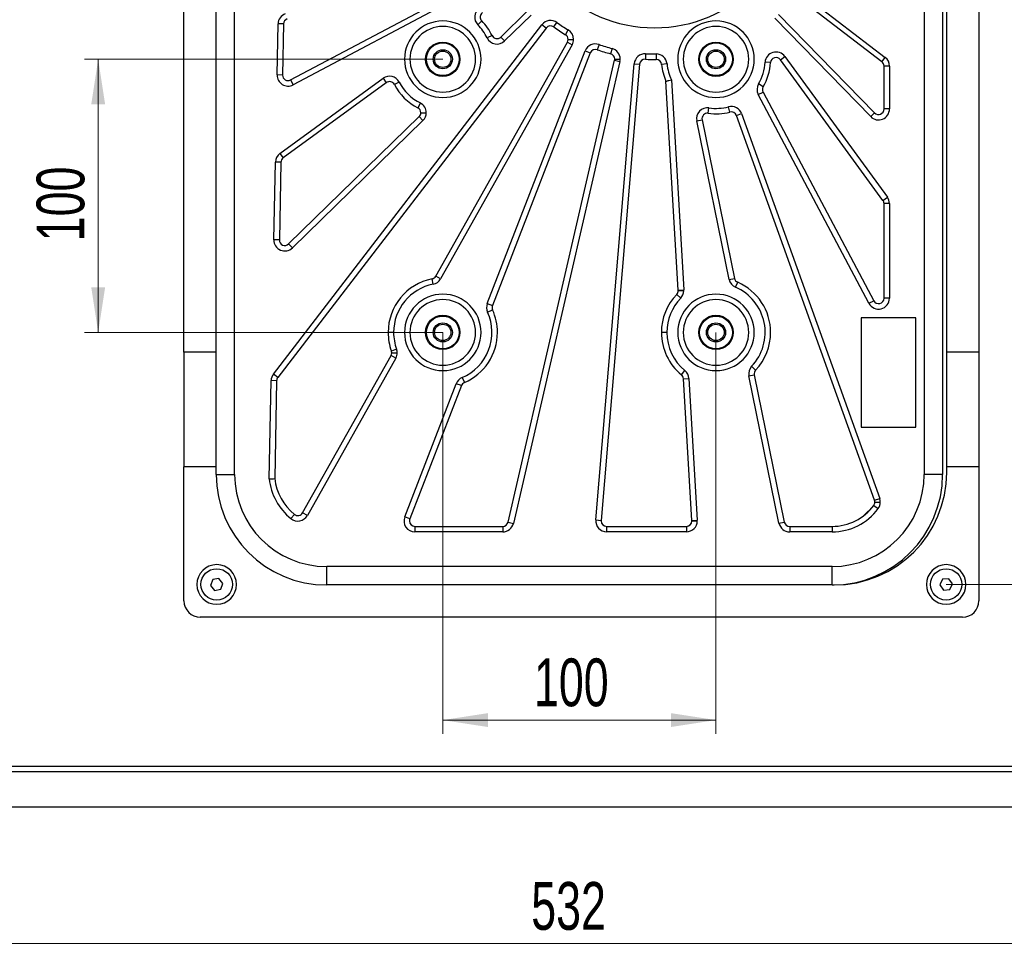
# Model space of a CAD drawing. Header units: millimetres. Extents: x 8 to 415, y 1 to 292.
# Tile 3 of 8: x 53 to 125, y 125 to 193. Entities that reach past the tile are written whole.
import ezdxf

# ---------------------------------------------------------------- set-up
doc = ezdxf.new("R2010")
doc.units = ezdxf.units.MM
doc.styles.add('SLDTEXTSTYLE1', font='TXT', dxfattribs={"width": 0.7})
doc.dimstyles.new('SLDDIMSTYLE0', dxfattribs={"dimtxt": 3.5, "dimasz": 3.302, "dimexe": 0, "dimexo": 0.0625, "dimgap": 0.875, "dimtad": 2, "dimlfac": 5, "dimrnd": 1e-09, "dimzin": 12, "dimdsep": 46, "dimtxsty": 'SLDTEXTSTYLE1', "dimsah": 1, "dimcen": 0.09, "dimadec": 0, "dimazin": 3, "dimtfac": 1, "dimtdec": 3, "dimtofl": 0, "dimtmove": 0, "dimatfit": 3, "dimfxl": 0, "dimfrac": 2, "dimtolj": 1, "dimtzin": 12, "dimarcsym": 0})

# ---------------------------------------------------------------- blocks, each defined once
blk = doc.blocks.new('_D_1')
at = {"color": 7, "linetype": 'Continuous', "lineweight": 0}
for p, q in [((84.18, 170.366), (84.18, 140.984)), ((104.18, 170.366), (104.18, 140.984)), ((84.18, 141.984), (104.18, 141.984))]:
    blk.add_line(p, q, dxfattribs=at)
at = {"color": 7, "linetype": 'Continuous', "lineweight": 18}
for points in [[(84.18, 141.984), (87.482, 141.476), (87.482, 142.492)], [(104.18, 141.984), (100.878, 142.492), (100.878, 141.476)]]:
    blk.add_solid(points, dxfattribs=at)
at = {"color": 7, "linetype": 'Continuous', "lineweight": 18, "insert": (90.855, 146.496), "char_height": 3.5, "attachment_point": 1, "style": 'SLDTEXTSTYLE1'}
blk.add_mtext('100', dxfattribs=at)
blk = doc.blocks.new('_D_2')
at = {"color": 7, "linetype": 'Continuous', "lineweight": 0}
for p, q in [((84.18, 190.366), (57.954, 190.366)), ((58.954, 170.366), (58.954, 190.366)), ((84.18, 170.366), (57.954, 170.366))]:
    blk.add_line(p, q, dxfattribs=at)
at = {"color": 7, "linetype": 'Continuous', "lineweight": 18}
for points in [[(58.954, 190.366), (58.446, 187.064), (59.462, 187.064)], [(58.954, 170.366), (59.462, 173.668), (58.446, 173.668)]]:
    blk.add_solid(points, dxfattribs=at)
at = {"color": 7, "linetype": 'Continuous', "lineweight": 18, "insert": (54.442, 177.041), "char_height": 3.5, "attachment_point": 1, "rotation": 90, "style": 'SLDTEXTSTYLE1'}
blk.add_mtext('100', dxfattribs=at)
blk = doc.blocks.new('_D_3')
at = {"color": 7, "linetype": 'Continuous', "lineweight": 0}
for p, q in [((121.03, 237.316), (138.108, 237.316)), ((137.108, 237.316), (137.108, 151.916)), ((121.03, 151.916), (138.108, 151.916))]:
    blk.add_line(p, q, dxfattribs=at)
at = {"color": 7, "linetype": 'Continuous', "lineweight": 18}
for points in [[(137.108, 237.316), (136.6, 234.014), (137.616, 234.014)], [(137.108, 151.916), (137.616, 155.218), (136.6, 155.218)]]:
    blk.add_solid(points, dxfattribs=at)
at = {"color": 7, "linetype": 'Continuous', "lineweight": 18, "insert": (132.597, 190.766), "char_height": 3.5, "attachment_point": 1, "rotation": 90, "style": 'SLDTEXTSTYLE1'}
blk.add_mtext('427', dxfattribs=at)
blk = doc.blocks.new('_D_6')
at = {"color": 7, "linetype": 'Continuous', "lineweight": 0}
for p, q in [((41.13, 141.416), (41.13, 124.616)), ((147.53, 141.416), (147.53, 124.616)), ((41.13, 125.616), (147.53, 125.616))]:
    blk.add_line(p, q, dxfattribs=at)
at = {"color": 7, "linetype": 'Continuous', "lineweight": 18}
for points in [[(41.13, 125.616), (44.432, 125.108), (44.432, 126.124)], [(147.53, 125.616), (144.228, 126.124), (144.228, 125.108)]]:
    blk.add_solid(points, dxfattribs=at)
at = {"color": 7, "linetype": 'Continuous', "lineweight": 18, "insert": (90.655, 130.128), "char_height": 3.5, "attachment_point": 1, "style": 'SLDTEXTSTYLE1'}
blk.add_mtext('532', dxfattribs=at)

msp = doc.modelspace()

# ---------------------------------------------------------------- linework, layer by layer
at = {"color": 7, "linetype": 'Continuous', "lineweight": 25}
for p, q in [((67.5896, 159.966), (67.5896, 228.966)), ((68.9396, 159.966), (68.9396, 228.966)), ((119.4196, 228.966), (119.4196, 159.966)), ((120.7696, 228.966), (120.7696, 159.966)), ((65.2296, 168.916), (65.2296, 220.316)), ((121.0696, 168.916), (121.0696, 220.316)), ((123.4296, 220.316), (123.4296, 168.916)), ((73.0369, 188.8481), (88.1835, 196.8743)), ((88.3708, 196.5208), (73.2242, 188.4946)), ((110.2402, 195.3567), (116.567, 190.4957)), ((116.3233, 190.1785), (109.9965, 195.0395)), ((87.0293, 193.173), (86.7443, 192.8923)), ((88.4234, 191.9882), (90.3654, 193.8822)), ((90.6447, 193.5959), (88.7027, 191.7019)), ((115.5069, 186.1645), (108.477, 193.3726)), ((108.7634, 193.6519), (115.7932, 186.4438)), ((71.7792, 167.3087), (91.4358, 192.8929)), ((72.0497, 189.2171), (72.1226, 192.9566)), ((91.753, 192.6492), (72.0964, 167.065)), ((72.5225, 192.9488), (72.1226, 192.9566)), ((72.5225, 192.9488), (72.4497, 189.2093)), ((91.753, 192.6492), (91.4358, 192.8929)), ((92.304, 192.73), (92.5379, 193.0545)), ((93.16, 192.1646), (93.3667, 192.5071)), ((87.7837, 192.1011), (87.4233, 191.9276)), ((88.4234, 191.9882), (88.7027, 191.7019)), ((93.3533, 191.8222), (93.7533, 191.8222)), ((83.6609, 174.4836), (93.3019, 191.6261)), ((93.6506, 191.43), (84.0096, 174.2876)), ((93.3019, 191.6261), (93.6506, 191.43)), ((95.6196, 191.4439), (95.4866, 191.0667)), ((96.569, 191.1522), (96.4672, 190.7654)), ((87.4404, 172.473), (94.6077, 190.9784)), ((94.9807, 190.8339), (87.8134, 172.3286)), ((94.6077, 190.9784), (94.9807, 190.8339)), ((96.7653, 190.3786), (97.1653, 190.3786)), ((99.0302, 190.7668), (99.0089, 190.3674)), ((99.7919, 190.7501), (99.7956, 190.3501)), ((108.8944, 190.3298), (109.2176, 190.5655)), ((116.4028, 180.0336), (108.8944, 190.3298)), ((109.2176, 190.5655), (116.726, 180.2693)), ((116.3233, 190.1785), (116.567, 190.4957)), ((88.9551, 156.4761), (96.7551, 190.2887)), ((97.1449, 190.1987), (89.3448, 156.3862)), ((95.3808, 156.6331), (98.1905, 190.035)), ((98.5891, 190.0015), (95.7794, 156.5996)), ((96.7551, 190.2887), (97.1449, 190.1987)), ((98.1905, 190.035), (98.5891, 190.0015)), ((100.5957, 190.0257), (100.1975, 189.9879)), ((108.1719, 190.1189), (107.7727, 190.1436)), ((116.8796, 189.8613), (116.4796, 189.8613)), ((116.4796, 186.7231), (116.4796, 189.8613)), ((116.8796, 189.8613), (116.8796, 186.7231)), ((72.4497, 189.2093), (72.0497, 189.2171)), ((72.2538, 183.4612), (79.8101, 188.9716)), ((73.0369, 188.8481), (73.2242, 188.4946)), ((79.8101, 188.9716), (80.0458, 188.6484)), ((100.9121, 188.8549), (101.8187, 173.4754)), ((80.0458, 188.6484), (72.4895, 183.138)), ((80.9903, 188.6963), (80.6359, 188.5107)), ((101.4194, 173.4519), (100.5172, 188.7578)), ((107.6364, 188.3535), (107.2907, 188.5547)), ((107.2752, 187.7777), (107.6287, 187.9649)), ((115.3727, 172.4965), (107.2752, 187.7777)), ((107.6287, 187.9649), (115.7261, 172.6838)), ((82.5373, 187.1624), (82.3549, 186.8065)), ((103.6114, 186.4066), (103.6682, 186.8025)), ((105.1998, 186.4983), (105.0977, 186.8851)), ((116.8796, 186.7231), (116.4796, 186.7231)), ((72.8937, 176.8425), (82.4517, 186.1642)), ((82.4517, 186.1642), (82.731, 185.8778)), ((82.5724, 186.4505), (82.9724, 186.4505)), ((105.6783, 186.2466), (106.0548, 186.3817)), ((115.786, 158.0745), (105.6783, 186.2466)), ((106.0548, 186.3817), (116.1625, 158.2095)), ((115.5069, 186.1645), (115.7932, 186.4438)), ((82.731, 185.8778), (73.173, 176.5562)), ((102.7708, 185.8504), (103.1627, 185.9305)), ((105.1439, 174.2436), (102.7708, 185.8504)), ((103.1627, 185.9305), (105.5358, 174.3238)), ((72.2538, 183.4612), (72.4895, 183.138)), ((71.8145, 177.1445), (71.9253, 182.8304)), ((72.3252, 182.8226), (71.9253, 182.8304)), ((72.3252, 182.8226), (72.2145, 177.1367)), ((116.4028, 180.0336), (116.726, 180.2693)), ((116.4796, 172.871), (116.4796, 179.7979)), ((116.8796, 179.7979), (116.4796, 179.7979)), ((116.8796, 179.7979), (116.8796, 172.871)), ((72.2145, 177.1367), (71.8145, 177.1445)), ((72.8937, 176.8425), (73.173, 176.5562)), ((84.0096, 174.2876), (83.6609, 174.4836)), ((83.47, 173.8954), (83.3911, 174.2876)), ((105.1439, 174.2436), (105.5358, 174.3238)), ((105.6098, 173.6697), (105.7688, 174.0368)), ((101.3073, 173.15), (101.5946, 172.8716)), ((101.4194, 173.4519), (101.8187, 173.4754)), ((101.4201, 173.4283), (101.8201, 173.4283)), ((87.4404, 172.473), (87.8134, 172.3286)), ((115.3727, 172.4965), (115.7261, 172.6838)), ((116.8796, 172.871), (116.4796, 172.871)), ((87.4579, 171.8535), (87.8222, 172.0188)), ((118.8196, 171.426), (114.8196, 171.426)), ((114.8196, 171.426), (114.8196, 163.426)), ((118.8196, 163.426), (118.8196, 171.426)), ((80.5796, 170.366), (80.1796, 170.366)), ((100.5796, 170.366), (100.1796, 170.366)), ((67.5896, 168.916), (65.2296, 168.916)), ((65.2296, 168.916), (65.2296, 160.516)), ((73.9191, 157.162), (80.3916, 168.6705)), ((80.7402, 168.4745), (80.3916, 168.6705)), ((80.7951, 169.1392), (80.419, 169.0029)), ((80.443, 168.8666), (80.843, 168.8666)), ((123.4296, 168.916), (121.0696, 168.916)), ((121.0696, 160.516), (121.0696, 168.916)), ((123.4296, 168.916), (123.4296, 160.516)), ((80.7402, 168.4745), (74.2678, 156.9659)), ((72.0964, 167.065), (71.7792, 167.3087)), ((101.6543, 167.264), (101.9068, 167.5742)), ((106.5885, 167.1781), (106.9804, 167.2583)), ((106.7918, 167.8889), (107.082, 167.6136)), ((106.9804, 167.2583), (109.1829, 156.4859)), ((71.4736, 159.6422), (71.6137, 166.8369)), ((72.0137, 166.8291), (71.6137, 166.8369)), ((72.0137, 166.8291), (71.874, 159.6615)), ((81.3914, 156.855), (85.1705, 166.6123)), ((85.5435, 166.4678), (85.1705, 166.6123)), ((85.6007, 167.0584), (85.7586, 166.6909)), ((101.8011, 166.9773), (102.2004, 167.0008)), ((102.4134, 156.5896), (101.8011, 166.9773)), ((102.2004, 167.0008), (102.8127, 156.6131)), ((108.791, 156.4058), (106.5885, 167.1781)), ((85.5435, 166.4678), (81.7644, 156.7105)), ((114.8196, 163.426), (118.8196, 163.426)), ((65.2296, 150.716), (65.2296, 160.516)), ((67.5896, 160.516), (65.2296, 160.516)), ((121.0696, 160.116), (121.0696, 160.516)), ((123.4296, 160.516), (121.0696, 160.516)), ((123.4296, 160.516), (123.4296, 150.716)), ((67.5896, 159.966), (68.9396, 159.966)), ((120.7696, 159.966), (119.4196, 159.966)), ((115.786, 158.0745), (116.1625, 158.2095)), ((115.8095, 157.9394), (116.2095, 157.9394)), ((74.2678, 156.9659), (73.9191, 157.162)), ((115.0388, 156.9871), (115.6586, 157.6069)), ((115.7307, 157.7009), (116.0519, 157.4625)), ((73.0675, 156.736), (73.319, 157.047)), ((81.7644, 156.7105), (81.3914, 156.855)), ((88.9551, 156.4761), (89.3448, 156.3862)), ((95.3808, 156.6331), (95.7794, 156.5996)), ((102.4134, 156.5896), (102.8127, 156.6131)), ((102.4141, 156.566), (102.8141, 156.566)), ((108.791, 156.4058), (109.1829, 156.4859)), ((82.1374, 156.166), (82.1374, 155.766)), ((82.1374, 156.166), (88.5653, 156.166)), ((88.5653, 155.766), (82.1374, 155.766)), ((88.5653, 156.166), (88.5653, 155.766)), ((96.178, 156.166), (102.0141, 156.166)), ((96.178, 155.766), (96.178, 156.166)), ((102.0141, 155.766), (96.178, 155.766)), ((102.0141, 156.166), (102.0141, 155.766)), ((109.5748, 156.166), (109.5748, 155.766)), ((109.5748, 156.166), (112.6796, 156.166)), ((112.6796, 155.766), (109.5748, 155.766)), ((112.6796, 156.166), (112.6796, 155.766)), ((75.6796, 151.876), (75.6796, 153.226)), ((112.6796, 153.226), (75.6796, 153.226)), ((112.6796, 151.876), (112.6796, 153.226)), ((67.3344, 152.2713), (67.1743, 151.838)), ((67.7896, 152.3493), (67.3344, 152.2713)), ((68.0848, 151.9941), (67.7896, 152.3493)), ((120.7688, 152.2972), (120.5691, 151.8808)), ((121.2293, 152.3325), (120.7688, 152.2972)), ((121.4901, 151.9513), (121.2293, 152.3325)), ((67.1743, 151.838), (67.4695, 151.4828)), ((67.4695, 151.4828), (67.9248, 151.5608)), ((67.9248, 151.5608), (68.0848, 151.9941)), ((112.6796, 151.876), (75.6796, 151.876)), ((112.6796, 151.876), (112.8296, 151.876)), ((120.5691, 151.8808), (120.8299, 151.4996)), ((120.8299, 151.4996), (121.2904, 151.5348)), ((121.2904, 151.5348), (121.4901, 151.9513)), ((122.2296, 149.516), (66.4296, 149.516)), ((40.9296, 138.616), (147.7296, 138.616)), ((40.9296, 138.216), (147.7296, 138.216)), ((151.3296, 135.616), (37.3296, 135.616))]:
    msp.add_line(p, q, dxfattribs=at)
for centre, radius in [((84.1796, 190.366), 1.26), ((84.1796, 190.366), 1.2), ((84.1796, 190.366), 0.7), ((104.1796, 190.366), 1.26), ((104.1796, 190.366), 1.2), ((104.1796, 190.366), 0.7), ((84.1796, 190.366), 0.6), ((104.1796, 190.366), 0.6), ((84.1796, 170.366), 1.26), ((84.1796, 170.366), 1.2), ((104.1796, 170.366), 1.26), ((104.1796, 170.366), 1.2), ((84.1796, 170.366), 0.7), ((84.1796, 170.366), 0.6), ((104.1796, 170.366), 0.7), ((104.1796, 170.366), 0.6), ((67.6296, 151.916), 1.15), ((121.0296, 151.916), 1.15)]:
    msp.add_circle(centre, radius, dxfattribs=at)
for centre, radius, start, end in [((99.6796, 202.966), 10.3, 180, 0), ((87.3143, 193.4537), 0.8, 126.100891, 224.567415), ((72.9224, 192.941), 0.8, 109.737255, 178.88396), ((72.9224, 192.941), 0.4, 109.737255, 178.88396), ((87.3143, 193.4537), 0.4, 126.100891, 224.567415), ((84.1796, 190.366), 4, 25.706284, 44.567415), ((92.0702, 192.4055), 0.8, 54.22552, 142.464527), ((84.1796, 190.366), 2.8, 0, 180), ((84.1796, 190.366), 2.4, 0, 180), ((84.1796, 190.366), 3.6, 25.706284, 44.567415), ((92.0702, 192.4055), 0.4, 54.22552, 142.464527), ((99.6796, 202.966), 12.6165, 234.22552, 238.885353), ((99.6796, 202.966), 12.2165, 234.22552, 238.885353), ((92.9533, 191.8222), 0.8, 0, 58.885353), ((104.1796, 190.366), 2.8, 0, 180), ((104.1796, 190.366), 2.4, 0, 180), ((88.1441, 192.2746), 0.8, 205.706284, 314.282709), ((88.1441, 192.2746), 0.4, 205.706284, 314.282709), ((92.9533, 191.8222), 0.4, 0, 58.885353), ((92.9533, 191.8222), 0.4, 330.646346, 0), ((92.9533, 191.8222), 0.8, 330.646346, 0), ((95.3537, 190.6894), 0.8, 70.589156, 158.828164), ((95.3537, 190.6894), 0.4, 70.589156, 158.828164), ((99.6796, 202.966), 12.6165, 250.589156, 255.248989), ((99.6796, 202.966), 12.2165, 250.589156, 255.248989), ((96.3653, 190.3786), 0.8, 0, 75.248989), ((84.1796, 190.366), 2.8, 180, 0), ((84.1796, 190.366), 2.4, 180, 0), ((96.3653, 190.3786), 0.4, 0, 75.248989), ((96.3653, 190.3786), 0.4, 347.009982, 0), ((96.3653, 190.3786), 0.8, 347.009982, 0), ((98.9876, 189.968), 0.8, 86.952793, 175.1918), ((98.9876, 189.968), 0.4, 86.952793, 175.1918), ((99.6796, 202.966), 12.6165, 266.952793, 270.526914), ((99.6796, 202.966), 12.2165, 266.952793, 270.526914), ((99.7993, 189.9501), 0.8, 5.424215, 90.526914), ((99.7993, 189.9501), 0.4, 5.424215, 90.526914), ((104.1796, 190.366), 2.8, 180, 0), ((104.1796, 190.366), 2.4, 180, 0), ((108.5712, 190.0941), 0.8, 36.100891, 176.457212), ((108.5712, 190.0941), 0.4, 36.100891, 176.457212), ((116.0796, 189.8613), 0.8, 0, 52.464527), ((104.1796, 190.366), 4, 185.424215, 203.707566), ((104.1796, 190.366), 3.6, 185.424215, 204.820159), ((104.1796, 190.366), 3.6, 329.792224, 356.457212), ((104.1796, 190.366), 4, 329.792224, 356.457212), ((116.0796, 189.8613), 0.4, 0, 52.464527), ((72.8496, 189.2015), 0.8, 178.88396, 297.919073), ((72.8496, 189.2015), 0.4, 178.88396, 297.919073), ((80.2815, 188.3252), 0.8, 27.634367, 126.100891), ((80.2815, 188.3252), 0.4, 27.634367, 126.100891), ((84.1796, 190.366), 4, 207.634367, 242.859134), ((84.1796, 190.366), 3.6, 207.634367, 242.859134), ((107.9821, 188.1522), 0.8, 149.792224, 207.919073), ((107.9821, 188.1522), 0.4, 149.792224, 207.919073), ((82.1724, 186.4505), 0.4, 0, 62.859134), ((82.1724, 186.4505), 0.8, 0, 62.859134), ((103.5546, 186.0107), 0.8, 81.833433, 191.555436), ((104.1796, 190.366), 3.6, 261.833433, 284.776045), ((105.3018, 186.1115), 0.8, 19.737255, 104.776045), ((116.0796, 186.7231), 0.8, 224.282709, 0), ((116.0796, 186.7231), 0.4, 224.282709, 0), ((82.1724, 186.4505), 0.4, 314.282709, 0), ((82.1724, 186.4505), 0.8, 314.282709, 0), ((103.5546, 186.0107), 0.4, 81.833433, 191.555436), ((104.1796, 190.366), 4, 261.833433, 284.776045), ((105.3018, 186.1115), 0.4, 19.737255, 104.776045), ((72.7252, 182.8148), 0.8, 126.100891, 178.88396), ((72.7252, 182.8148), 0.4, 126.100891, 178.88396), ((116.0796, 179.7979), 0.8, 0, 36.100891), ((116.0796, 179.7979), 0.4, 0, 36.100891), ((72.6144, 177.1289), 0.8, 178.88396, 314.282709), ((72.6144, 177.1289), 0.4, 178.88396, 314.282709), ((83.3123, 174.6797), 0.4, 281.368441, 330.646346), ((84.1796, 170.366), 4, 101.368441, 180), ((84.1796, 170.366), 3.6, 101.368441, 180), ((83.3123, 174.6797), 0.8, 281.368441, 330.646346), ((105.9277, 174.4039), 0.8, 191.555436, 246.590829), ((105.9277, 174.4039), 0.4, 191.555436, 246.590829), ((104.1796, 170.366), 4, 0, 66.590829), ((84.1796, 170.366), 2.8, 0, 180), ((104.1796, 170.366), 4, 135.89484, 180), ((101.0201, 173.4283), 0.4, 315.89484, 0), ((104.1796, 170.366), 2.8, 0, 180), ((101.0201, 173.4283), 0.4, 0, 3.373618), ((101.0201, 173.4283), 0.8, 315.89484, 0), ((101.0201, 173.4283), 0.8, 0, 3.373618), ((104.1796, 170.366), 3.6, 316.520044, 66.590829), ((84.1796, 170.366), 2.4, 0, 180), ((88.1864, 172.1841), 0.8, 158.828164, 204.405665), ((88.1864, 172.1841), 0.4, 158.828164, 204.405665), ((104.1796, 170.366), 3.6, 135.89484, 180), ((104.1796, 170.366), 2.4, 0, 180), ((116.0796, 172.871), 0.8, 207.919073, 0), ((116.0796, 172.871), 0.4, 207.919073, 0), ((84.1796, 170.366), 3.6, 293.250662, 24.405665), ((84.1796, 170.366), 4, 0, 24.405665), ((84.1796, 170.366), 4, 180, 199.924251), ((84.1796, 170.366), 3.6, 180, 199.924251), ((84.1796, 170.366), 2.8, 180, 0), ((84.1796, 170.366), 2.4, 180, 0), ((84.1796, 170.366), 4, 293.250662, 0), ((104.1796, 170.366), 4, 180, 230.852397), ((104.1796, 170.366), 3.6, 180, 230.852397), ((104.1796, 170.366), 2.8, 180, 0), ((104.1796, 170.366), 2.4, 180, 0), ((104.1796, 170.366), 4, 316.520044, 0), ((80.043, 168.8666), 0.4, 330.646346, 0), ((80.043, 168.8666), 0.4, 0, 19.924251), ((80.043, 168.8666), 0.8, 330.646346, 0), ((80.043, 168.8666), 0.8, 0, 19.924251), ((72.4136, 166.8213), 0.8, 142.464527, 178.88396), ((101.4018, 166.9537), 0.4, 3.373618, 50.852397), ((101.4018, 166.9537), 0.8, 3.373618, 50.852397), ((107.3723, 167.3384), 0.8, 136.520044, 191.555436), ((107.3723, 167.3384), 0.4, 136.520044, 191.555436), ((72.4136, 166.8213), 0.4, 142.464527, 178.88396), ((85.9165, 166.3234), 0.8, 113.250662, 158.828164), ((85.9165, 166.3234), 0.4, 113.250662, 158.828164), ((112.8296, 160.116), 8.24, 270, 0), ((75.6796, 159.966), 8.09, 180, 270), ((75.6796, 159.966), 6.74, 180, 270), ((75.8139, 160.1325), 4.3679, 186.444419, 231.040179), ((75.8139, 160.1325), 3.9679, 186.816931, 231.040179), ((112.6796, 159.966), 6.74, 270, 0), ((112.6796, 159.966), 8.09, 270, 0), ((115.4095, 157.9394), 0.4, 323.410517, 0), ((115.4095, 157.9394), 0.4, 0, 19.737255), ((115.4095, 157.9394), 0.8, 323.410517, 0), ((115.4095, 157.9394), 0.8, 0, 19.737255), ((73.5705, 157.3581), 0.4, 231.040179, 330.646346), ((112.6796, 159.966), 3.8, 270, 323.410517), ((112.6796, 159.966), 4.2, 270, 323.410517), ((73.5705, 157.3581), 0.8, 231.040179, 330.646346), ((82.1374, 156.566), 0.8, 158.828164, 270), ((82.1374, 156.566), 0.4, 158.828164, 180), ((82.1374, 156.566), 0.4, 180, 270), ((88.5653, 156.566), 0.4, 270, 347.009982), ((96.178, 156.566), 0.8, 175.1918, 270), ((96.178, 156.566), 0.4, 175.1918, 180), ((96.178, 156.566), 0.4, 180, 270), ((102.0141, 156.566), 0.8, 270, 0), ((102.0141, 156.566), 0.4, 270, 0), ((102.0141, 156.566), 0.4, 0, 3.373618), ((102.0141, 156.566), 0.8, 0, 3.373618), ((109.5748, 156.566), 0.4, 191.555436, 270), ((88.5653, 156.566), 0.8, 270, 347.009982), ((109.5748, 156.566), 0.8, 191.555436, 270), ((67.6296, 151.916), 1.45, 0, 180), ((121.0296, 151.916), 1.45, 0, 180), ((67.6296, 151.916), 1.45, 180, 0), ((121.0296, 151.916), 1.45, 180, 0), ((66.4296, 150.716), 1.2, 180, 270), ((122.2296, 150.716), 1.2, 270, 0)]:
    msp.add_arc(centre, radius, start, end, dxfattribs=at)
for points, knots in [([(100.5172, 188.7578), (100.5909, 188.7756), (100.7226, 188.8075), (100.8542, 188.8404), (100.9121, 188.8549)], [0, 0, 0, 0, 0.55999982, 1, 1, 1, 1]), ([(71.4736, 159.6422), (71.5483, 159.6457), (71.6818, 159.652), (71.8153, 159.6586), (71.874, 159.6615)], [0, 0, 0, 0, 0.56, 1, 1, 1, 1])]:
    msp.add_open_spline(points, degree=3, knots=knots, dxfattribs=at)

# ---------------------------------------------------------------- dimensions: what is measured, and where the dimension line sits
at = {"color": 7, "linetype": 'Continuous', "lineweight": 18}
for base, p1, p2, picture, middle in [((137.1083, 151.916), (121.0296, 237.316), (121.0296, 151.916), '_D_3', (137.1083, 194.616)), ((58.9539, 190.366), (84.1796, 170.366), (84.1796, 190.366), '_D_2', (58.9539, 180.366))]:
    dim = msp.add_linear_dim(base=base, p1=p1, p2=p2, angle=90, dimstyle='SLDDIMSTYLE0', dxfattribs=at)
    dim.commit()
    dim.dimension.update_dxf_attribs({"geometry": picture, "text_midpoint": middle, "dimtype": 160})
for base, p1, p2, picture, middle in [((104.1796, 141.9843), (84.1796, 170.366), (104.1796, 170.366), '_D_1', (94.1796, 141.9843)), ((147.5296, 125.616), (41.1296, 141.416), (147.5296, 141.416), '_D_6', (94.3296, 125.616))]:
    dim = msp.add_linear_dim(base=base, p1=p1, p2=p2, dimstyle='SLDDIMSTYLE0', dxfattribs=at)
    dim.commit()
    dim.dimension.update_dxf_attribs({"geometry": picture, "text_midpoint": middle, "dimtype": 160})

doc.saveas('drawing.dxf')
